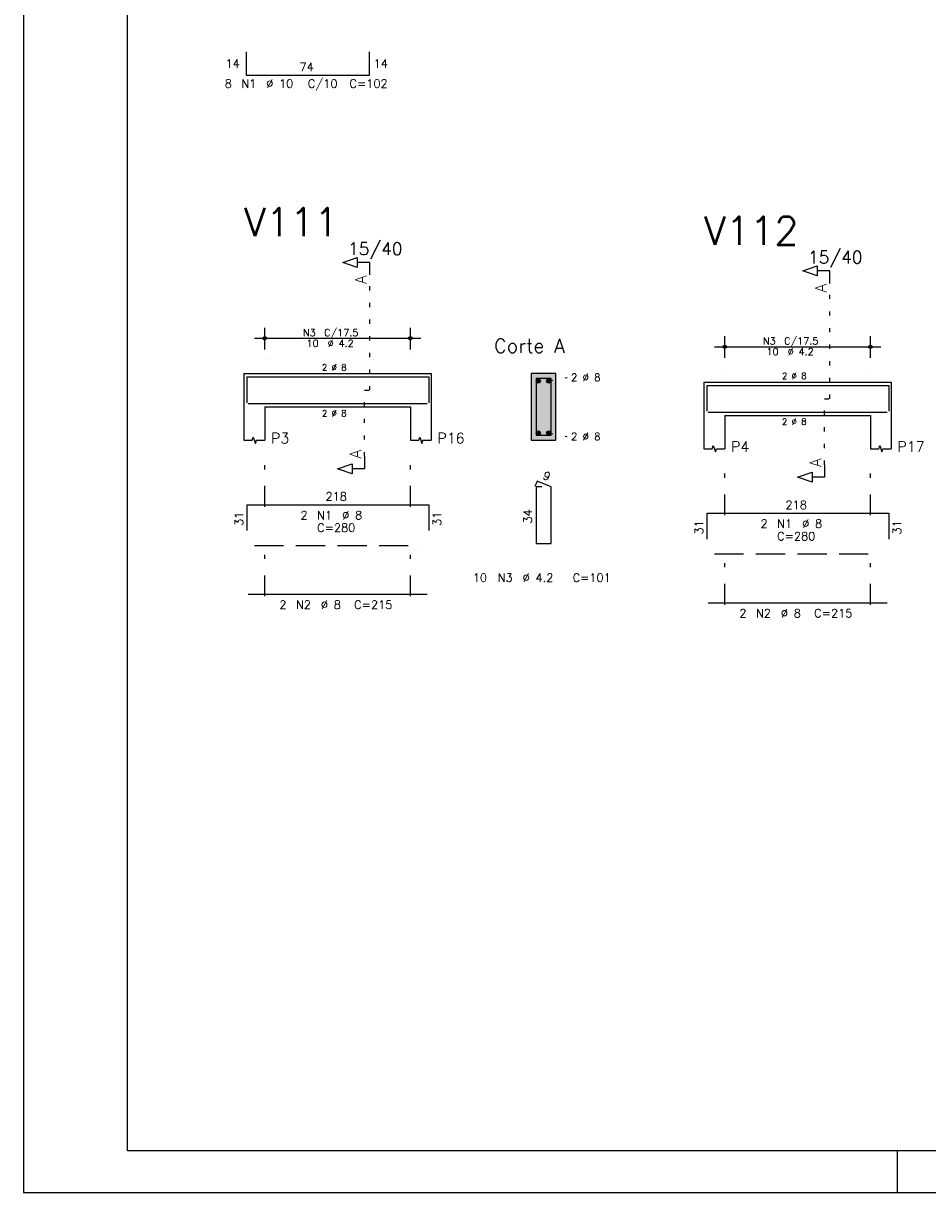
# Model space of a CAD drawing. Extents: x 0 to 89.1, y 0 to 59.4.
# Tile 1 of 8: x 0 to 21.7, y 0 to 28.1. Entities that reach past the tile are written whole.
import ezdxf

# ---------------------------------------------------------------- set-up
doc = ezdxf.new("R2010")
doc.units = 0
for name, pattern in [('ESTILO_TQS_0001', [1, 0.7, -0.3]), ('ESTILO_TQS_0002', [0.4, 0.1, -0.3]), ('ESTILO_TQS_0003', [1.5, 0.5, -0.4, 0.1, -0.5])]:
    doc.linetypes.add(name, pattern=pattern)
for name, color, linetype in [('1', 1, 'CONTINUOUS'), ('10', 10, 'CONTINUOUS'), ('2', 2, 'CONTINUOUS'), ('4', 4, 'CONTINUOUS'), ('6', 6, 'CONTINUOUS'), ('7', 7, 'CONTINUOUS')]:
    doc.layers.add(name, color=color, linetype=linetype)
doc.styles.get("Standard").update_dxf_attribs({"font": 'ROMANS.SHX'})

msp = doc.modelspace()

# ---------------------------------------------------------------- linework, layer by layer
at = {"layer": '1', "linetype": 'ESTILO_TQS_0002'}
for p, q in [((8.3266, 19.26972), (8.3266, 22.03972)), ((19.3824, 19.06617), (19.3824, 21.83617)), ((12.6266, 19.49472), (13.0716, 19.57972)), ((8.2016, 17.68472), (8.2016, 19.26972)), ((8.2016, 19.26972), (8.3266, 19.26972)), ((19.2574, 17.48117), (19.2574, 19.06617)), ((19.2574, 19.06617), (19.3824, 19.06617)), ((12.6266, 18.24472), (13.0716, 18.15972))]:
    msp.add_line(p, q, dxfattribs=at)
at = {"layer": '1', "linetype": 'ESTILO_TQS_0001'}
for p, q in [((5.5516, 15.54472), (9.5516, 15.54472)), ((16.6074, 15.34117), (20.6074, 15.34117))]:
    msp.add_line(p, q, dxfattribs=at)
at = {"layer": '1', "linetype": 'CONTINUOUS'}
for centre in [(12.3766, 19.49472), (12.6266, 19.49472), (12.3766, 18.24472), (12.6266, 18.24472)]:
    msp.add_circle(centre, 0.05, dxfattribs=at)
for points in [[(12.4266, 19.49472), (12.3516, 19.538021), (12.329615, 19.511821)], [(12.4266, 19.49472), (12.329615, 19.511821), (12.329615, 19.477619)], [(12.4266, 19.49472), (12.329615, 19.477619), (12.3516, 19.451419)], [(12.4266, 19.49472), (12.385282, 19.54396), (12.3516, 19.538021)], [(12.4266, 19.49472), (12.3516, 19.451419), (12.385282, 19.44548)], [(12.4266, 19.49472), (12.414902, 19.526859), (12.385282, 19.54396)], [(12.4266, 19.49472), (12.385282, 19.44548), (12.414902, 19.462581)], [(12.4266, 19.49472), (12.414902, 19.462581), (12.4266, 19.49472)], [(12.6766, 19.49472), (12.6016, 19.538021), (12.579615, 19.511821)], [(12.6766, 19.49472), (12.579615, 19.511821), (12.579615, 19.477619)], [(12.6766, 19.49472), (12.579615, 19.477619), (12.6016, 19.451419)], [(12.6766, 19.49472), (12.635282, 19.54396), (12.6016, 19.538021)], [(12.6766, 19.49472), (12.6016, 19.451419), (12.635282, 19.44548)], [(12.6766, 19.49472), (12.664902, 19.526859), (12.635282, 19.54396)], [(12.6766, 19.49472), (12.635282, 19.44548), (12.664902, 19.462581)], [(12.6766, 19.49472), (12.664902, 19.462581), (12.6766, 19.49472)], [(12.4266, 18.24472), (12.3516, 18.288021), (12.329615, 18.261821)], [(12.4266, 18.24472), (12.329615, 18.261821), (12.329615, 18.227619)], [(12.4266, 18.24472), (12.385282, 18.29396), (12.3516, 18.288021)], [(12.4266, 18.24472), (12.414902, 18.276859), (12.385282, 18.29396)], [(12.6766, 18.24472), (12.6016, 18.288021), (12.579615, 18.261821)], [(12.6766, 18.24472), (12.579615, 18.261821), (12.579615, 18.227619)], [(12.6766, 18.24472), (12.635282, 18.29396), (12.6016, 18.288021)], [(12.6766, 18.24472), (12.664902, 18.276859), (12.635282, 18.29396)], [(12.4266, 18.24472), (12.329615, 18.227619), (12.3516, 18.201419)], [(12.4266, 18.24472), (12.3516, 18.201419), (12.385282, 18.19548)], [(12.4266, 18.24472), (12.385282, 18.19548), (12.414902, 18.212581)], [(12.4266, 18.24472), (12.414902, 18.212581), (12.4266, 18.24472)], [(12.6766, 18.24472), (12.579615, 18.227619), (12.6016, 18.201419)], [(12.6766, 18.24472), (12.6016, 18.201419), (12.635282, 18.19548)], [(12.6766, 18.24472), (12.635282, 18.19548), (12.664902, 18.212581)], [(12.6766, 18.24472), (12.664902, 18.212581), (12.6766, 18.24472)]]:
    msp.add_solid(points, dxfattribs=at)
at = {"layer": '10', "linetype": 'CONTINUOUS'}
for points in [[(12.8016, 18.06972), (12.8016, 19.66972), (12.2016, 19.66972)], [(12.8016, 18.06972), (12.2016, 19.66972), (12.2016, 18.06972)], [(12.8016, 18.06972), (12.2016, 18.06972), (12.8016, 18.06972)]]:
    msp.add_solid(points, dxfattribs=at)
at = {"layer": '2', "linetype": 'CONTINUOUS'}
for p, q in [((0, 59.400002), (0, 0)), ((5.5516, 20.51972), (9.5516, 20.51972)), ((5.8016, 20.24972), (5.8016, 20.76972)), ((9.3016, 20.24972), (9.3016, 20.76972)), ((16.8574, 20.04617), (16.8574, 20.56617)), ((20.3574, 20.04617), (20.3574, 20.56617)), ((16.6074, 20.31617), (20.6074, 20.31617)), ((5.8016, 19.99972), (5.8016, 19.99972)), ((9.3016, 19.99972), (9.3016, 19.99972)), ((5.3016, 19.66972), (5.3016, 18.86972)), ((5.3016, 19.66972), (5.8016, 19.66972)), ((5.8016, 19.66972), (9.3016, 19.66972)), ((9.3016, 19.66972), (9.8016, 19.66972)), ((9.8016, 19.66972), (9.8016, 18.86972)), ((12.8016, 19.66972), (12.2016, 19.66972)), ((12.2016, 19.66972), (12.2016, 18.06972)), ((12.8016, 18.06972), (12.8016, 19.66972)), ((16.8574, 19.79617), (16.8574, 19.79617)), ((20.3574, 19.79617), (20.3574, 19.79617)), ((16.3574, 19.46617), (16.3574, 18.66617)), ((16.3574, 19.46617), (16.8574, 19.46617)), ((16.8574, 19.46617), (20.3574, 19.46617)), ((20.3574, 19.46617), (20.8574, 19.46617)), ((20.8574, 19.46617), (20.8574, 18.66617)), ((5.3016, 18.86972), (5.3016, 18.06972)), ((5.8016, 18.86972), (9.3016, 18.86972)), ((5.8016, 18.86972), (5.8016, 18.06972)), ((9.3016, 18.86972), (9.3016, 18.06972)), ((9.8016, 18.86972), (9.8016, 18.06972)), ((16.3574, 18.66617), (16.3574, 17.86617)), ((16.8574, 18.66617), (20.3574, 18.66617)), ((16.8574, 18.66617), (16.8574, 17.86617)), ((20.3574, 18.66617), (20.3574, 17.86617)), ((20.8574, 18.66617), (20.8574, 17.86617)), ((12.2016, 18.06972), (12.8016, 18.06972)), ((21, 1), (21, 0)), ((0, 0), (84.100006, 0))]:
    msp.add_line(p, q, dxfattribs=at)
at = {"layer": '2', "linetype": 'ESTILO_TQS_0003'}
for p, q in [((5.8016, 16.47172), (5.8016, 17.56972)), ((9.3016, 16.47172), (9.3016, 17.56972)), ((16.8574, 16.26817), (16.8574, 17.36617)), ((20.3574, 16.26817), (20.3574, 17.36617)), ((5.8016, 14.32172), (5.8016, 15.66772)), ((9.3016, 14.32172), (9.3016, 15.66772)), ((16.8574, 14.11817), (16.8574, 15.46417)), ((20.3574, 14.11817), (20.3574, 15.46417))]:
    msp.add_line(p, q, dxfattribs=at)
at = {"layer": '2', "linetype": 'CONTINUOUS'}
for points in [[(83.100006, 1), (2.5, 1), (2.5, 58.400002), (83.100006, 58.400002), (83.100006, 1)], [(8.3266, 22.03972), (8.3266, 22.33972), (8.0266, 22.33972), (8.0266, 22.21972), (7.6766, 22.33972), (8.0266, 22.45972), (8.0266, 22.33972)], [(19.3824, 21.83617), (19.3824, 22.13617), (19.0824, 22.13617), (19.0824, 22.01617), (18.7324, 22.13617), (19.0824, 22.25617), (19.0824, 22.13617)], [(5.3016, 18.06972), (5.5016, 18.06972), (5.5266, 18.14472), (5.5766, 17.99472), (5.6016, 18.06972), (5.8016, 18.06972)], [(9.3016, 18.06972), (9.5016, 18.06972), (9.5266, 18.14472), (9.5766, 17.99472), (9.6016, 18.06972), (9.8016, 18.06972)], [(16.3574, 17.86617), (16.5574, 17.86617), (16.5824, 17.94117), (16.6324, 17.79117), (16.6574, 17.86617), (16.8574, 17.86617)], [(20.3574, 17.86617), (20.5574, 17.86617), (20.5824, 17.94117), (20.6324, 17.79117), (20.6574, 17.86617), (20.8574, 17.86617)], [(8.2016, 17.68472), (8.2016, 17.38472), (7.9016, 17.38472), (7.9016, 17.26472), (7.5516, 17.38472), (7.9016, 17.50472), (7.9016, 17.38472)], [(19.2574, 17.48117), (19.2574, 17.18117), (18.9574, 17.18117), (18.9574, 17.06117), (18.6074, 17.18117), (18.9574, 17.30117), (18.9574, 17.18117)]]:
    msp.add_lwpolyline(points, dxfattribs=at)
for centre, radius in [((5.8016, 20.51972), 0.041625), ((5.8016, 20.51972), 0.02075), ((9.3016, 20.51972), 0.041625), ((9.3016, 20.51972), 0.02075), ((16.8574, 20.31617), 0.041625), ((16.8574, 20.31617), 0.02075), ((20.3574, 20.31617), 0.041625), ((20.3574, 20.31617), 0.02075)]:
    msp.add_circle(centre, radius, dxfattribs=at)
at = {"layer": '4', "linetype": 'CONTINUOUS'}
for p, q in [((5.3816, 18.96972), (5.3816, 19.58972)), ((5.3816, 19.58972), (9.7416, 19.58972)), ((9.7416, 19.58972), (9.7416, 18.96972)), ((16.4374, 18.76617), (16.4374, 19.38617)), ((16.4374, 19.38617), (20.7974, 19.38617)), ((20.7974, 19.38617), (20.7974, 18.76617)), ((5.4016, 18.94972), (9.7016, 18.94972)), ((16.4574, 18.74617), (20.7574, 18.74617))]:
    msp.add_line(p, q, dxfattribs=at)
msp.add_lwpolyline([(12.3216, 19.54972), (12.3216, 18.18972), (12.6816, 18.18972), (12.6816, 19.54972), (12.3216, 19.54972)], dxfattribs=at)
at = {"layer": '6', "linetype": 'CONTINUOUS'}
for p, q in [((5.35789, 27.39656), (5.35789, 26.83656)), ((8.31789, 26.83656), (8.31789, 27.39656)), ((5.35789, 26.83656), (8.31789, 26.83656)), ((12.349938, 17.08972), (12.295493, 16.96074)), ((12.4616, 16.94972), (12.3216, 16.94972)), ((12.3216, 16.94972), (12.3216, 15.58972)), ((12.6816, 16.94972), (12.349938, 17.08972)), ((12.6816, 15.58972), (12.6816, 16.94972)), ((5.3816, 15.89972), (5.3816, 16.51972)), ((5.3816, 16.51972), (9.7416, 16.51972)), ((9.7416, 16.51972), (9.7416, 15.89972)), ((16.4374, 15.69617), (16.4374, 16.31617)), ((16.4374, 16.31617), (20.7974, 16.31617)), ((20.7974, 16.31617), (20.7974, 15.69617)), ((12.3216, 15.58972), (12.6816, 15.58972)), ((5.4016, 14.36972), (9.7016, 14.36972)), ((16.4574, 14.16617), (20.7574, 14.16617))]:
    msp.add_line(p, q, dxfattribs=at)

# ---------------------------------------------------------------- texts
at = {"layer": '2', "linetype": 'CONTINUOUS'}
for s, height, p in [('14', 0.2, (4.85789, 27.01656)), ('74', 0.2, (6.63789, 26.93656)), ('14', 0.2, (8.41789, 27.01656)), ('8', 0.2, (4.83789, 26.53656)), ('N1', 0.2, (5.23789, 26.53656)), ('%%c 10', 0.2, (5.83789, 26.53656)), ('C/10', 0.2, (6.83789, 26.53656)), ('C=102', 0.2, (7.83789, 26.53656)), ('15/40', 0.3, (7.8016, 22.51972)), ('15/40', 0.3, (18.8574, 22.31617)), ('N3', 0.17, (6.7186, 20.57072)), ('C/17.5', 0.17, (7.2286, 20.57072)), ('Corte A', 0.34, (11.3116, 20.16972)), ('N3', 0.17, (17.7744, 20.36717)), ('C/17.5', 0.17, (18.2844, 20.36717)), ('10', 0.17, (6.8036, 20.31572)), ('%%c 4.2', 0.17, (7.3136, 20.31572)), ('10', 0.17, (17.8594, 20.11217)), ('%%c 4.2', 0.17, (18.3694, 20.11217)), ('2 %%c 8', 0.15, (7.1766, 19.74472)), ('2 %%c 8', 0.18, (13.1616, 19.48972)), ('2 %%c 8', 0.15, (18.2324, 19.54117)), ('2 %%c 8', 0.15, (7.1766, 18.64472)), ('2 %%c 8', 0.15, (18.2324, 18.44117)), ('2 %%c 8', 0.18, (13.1616, 18.06972)), ('P3', 0.25, (5.9516, 17.99472)), ('P16', 0.25, (9.9516, 17.99472)), ('P4', 0.25, (17.0074, 17.79117)), ('P17', 0.25, (21.0074, 17.79117)), ('218', 0.2, (7.2616, 16.61972)), ('218', 0.2, (18.3174, 16.41617)), ('2', 0.2, (6.6616, 16.16972)), ('N1', 0.2, (7.0616, 16.16972)), ('%%c 8', 0.2, (7.6616, 16.16972)), ('C=280', 0.2, (7.0616, 15.86972)), ('2', 0.2, (17.7174, 15.96617)), ('N1', 0.2, (18.1174, 15.96617)), ('%%c 8', 0.2, (18.7174, 15.96617)), ('C=280', 0.2, (18.1174, 15.66617)), ('10', 0.2, (10.8016, 14.66972)), ('N3', 0.2, (11.4016, 14.66972)), ('%%c 4.2', 0.2, (12.0016, 14.66972)), ('C=101', 0.2, (13.2016, 14.66972)), ('2', 0.2, (6.1516, 14.01972)), ('N2', 0.2, (6.5516, 14.01972)), ('%%c 8', 0.2, (7.1516, 14.01972)), ('C=215', 0.2, (7.9516, 14.01972)), ('2', 0.2, (17.2074, 13.81617)), ('N2', 0.2, (17.6074, 13.81617)), ('%%c 8', 0.2, (18.2074, 13.81617)), ('C=215', 0.2, (19.0074, 13.81617))]:
    msp.add_text(s, height=height, dxfattribs=at).set_placement(p)
for s, height, rotation, p in [('A', 0.272, 90, (8.245, 21.82212)), ('A', 0.272, 90, (19.3008, 21.61857)), ('A', 0.272, 90, (8.12, 17.63032)), ('A', 0.272, 90, (19.1758, 17.42677)), ('9', 0.2, 337.11462, (12.462529, 17.150737)), ('31', 0.2, 90, (5.2816, 16.00972)), ('31', 0.2, 90, (10.0416, 16.00972)), ('34', 0.2, 90, (12.2216, 16.06972)), ('31', 0.2, 90, (16.3374, 15.80617)), ('31', 0.2, 90, (21.0974, 15.80617))]:
    msp.add_text(s, height=height, rotation=rotation, dxfattribs=at).set_placement(p)
at = {"layer": '7', "linetype": 'CONTINUOUS'}
for s, p in [('V111', (5.3016, 22.96972)), ('V112', (16.3574, 22.76617))]:
    msp.add_text(s, height=0.68, dxfattribs=at).set_placement(p)

doc.saveas('drawing.dxf')
